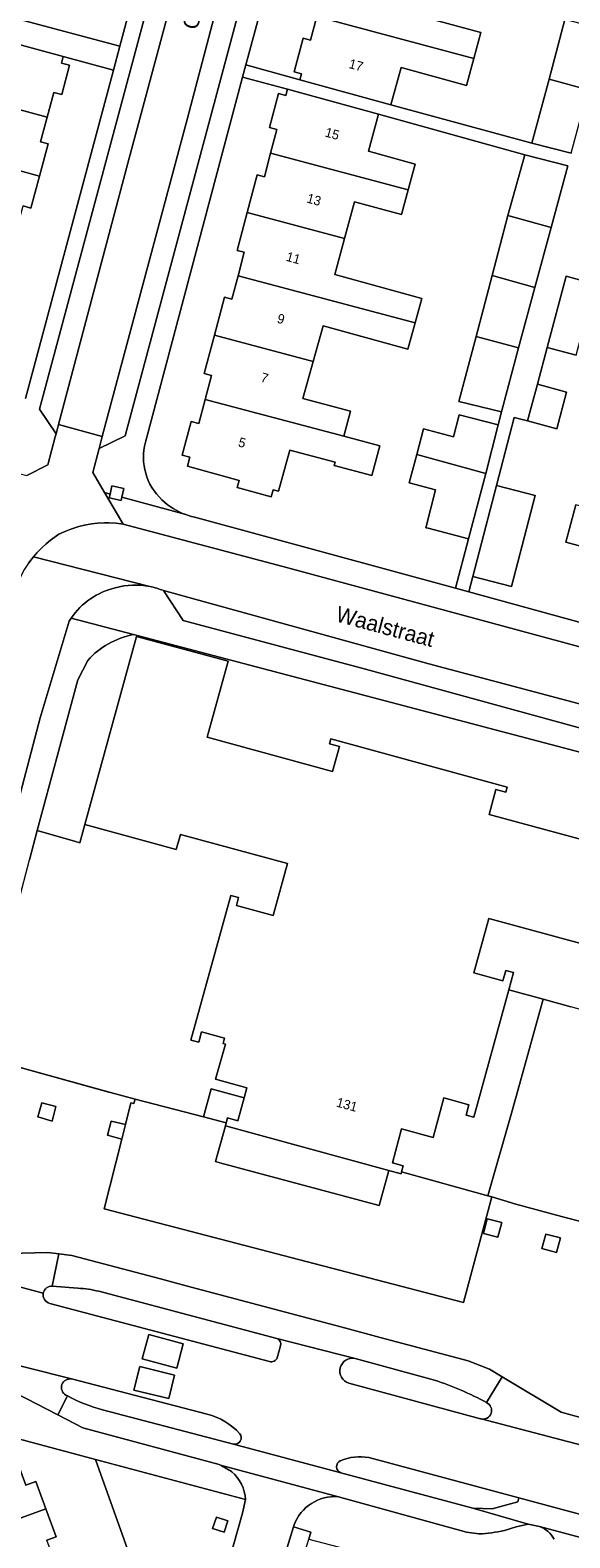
# Model space of a CAD drawing. Header units: metres. Extents: x 151448 to 154749, y 463108 to 465296.
# Tile 213 of 256: x 153478 to 153521, y 463524 to 463644. Entities that reach past the tile are written whole.
import ezdxf
from ezdxf.enums import TextEntityAlignment as Align

# ---------------------------------------------------------------- set-up
doc = ezdxf.new("R2010")
doc.units = ezdxf.units.M
for name, color, linetype, lineweight in [('B-PV-GR-GROENVOORZIENING-GV', 253, 'Continuous', 9), ('B-PV-IE-TERREINAFSCHEIDING_KUNSTMATIG_MUUR-G', 253, 'Continuous', 9), ('B-PV-OG-BEBOUWING-GV', 1, 'Continuous', 9), ('B-PV-OG-BEBOUWING-T18', 2, 'Continuous', 9), ('B-PV-OG-TERREIN_ERF-GV', 253, 'Continuous', 9), ('B-PV-OG-TOPOGRAFIE-T18', 2, 'Continuous', 9), ('B-PV-VH-GESLOTENVERHARDING_ASFALT-GV', 253, 'Continuous', 9), ('B-PV-VH-OPENVERHARDING_BETONSTRAATSTEEN-GV', 253, 'Continuous', 9), ('B-PV-VH-OPENVERHARDING_STRAATBAKSTEEN-GV', 253, 'Continuous', 9), ('B-PV-VH-OPENVERHARDING_TEGEL-GV', 253, 'Continuous', 9)]:
    doc.layers.add(name, color=color, linetype=linetype, lineweight=lineweight)
doc.styles.add('Drong', font='txt', dxfattribs={"height": 1.8})

msp = doc.modelspace()

# ---------------------------------------------------------------- linework, layer by layer
at = {"layer": 'B-PV-GR-GROENVOORZIENING-GV', "flags": 128}
for points in [[(153484.448, 463606.912), (153484.382, 463606.615), (153485.319, 463606.407), (153485.375, 463606.659), (153485.528, 463607.344), (153484.59, 463607.552)], [(153480.141, 463558.176), (153479.012, 463558.472), (153478.711, 463557.34), (153479.839, 463557.007)], [(153485.384, 463555.573), (153485.662, 463556.744), (153484.526, 463557.007), (153484.234, 463555.88)], [(153514.447, 463549.222), (153514.139, 463548.064), (153515.302, 463547.78), (153515.614, 463548.932)], [(153518.797, 463546.861), (153519.958, 463546.554), (153520.264, 463547.714), (153519.103, 463548.021)], [(153492.904, 463525.5), (153492.602, 463524.588), (153493.513, 463524.287), (153493.815, 463525.198)]]:
    msp.add_lwpolyline(points, close=True, dxfattribs=at)
at = {"layer": 'B-PV-IE-TERREINAFSCHEIDING_KUNSTMATIG_MUUR-G', "flags": 128}
msp.add_lwpolyline([(153484.471, 463559.279), (153473.935, 463562.201)], dxfattribs=at)
at = {"layer": 'B-PV-OG-BEBOUWING-GV', "flags": 128}
for points in [[(153509.398, 463647.89), (153501.618, 463649.965), (153500.814, 463646.952), (153501.394, 463646.797), (153500.893, 463644.917), (153513.386, 463641.585), (153513.943, 463643.64), (153508.636, 463645.078)], [(153500.893, 463644.917), (153500.391, 463643.036), (153499.802, 463643.193), (153499.089, 463640.521), (153499.679, 463640.364), (153499.548, 463639.874), (153506.772, 463637.88), (153507.595, 463640.862), (153512.8, 463639.425), (153513.386, 463641.585)], [(153465.603, 463640.651), (153467.666, 463640.092), (153479.44, 463636.9), (153479.971, 463638.864), (153480.6, 463638.7), (153481.212, 463641.049), (153480.583, 463641.212), (153480.724, 463641.725), (153473.662, 463643.639), (153472.965, 463641.07), (153465.447, 463643.108), (153464.714, 463643.845), (153464.117, 463644.007), (153463.371, 463641.256)], [(153520.633, 463644.668), (153519.363, 463639.927), (153522.48, 463639.085), (153523.764, 463643.85)], [(153471.056, 463634.328), (153478.834, 463632.22), (153479.522, 463634.769), (153478.908, 463634.935), (153479.44, 463636.9), (153467.666, 463640.092), (153467.091, 463637.948), (153471.696, 463636.713)], [(153497.217, 463634.037), (153508.152, 463631.131), (153508.71, 463633.173), (153504.996, 463634.187), (153505.803, 463637.143), (153498.567, 463639.119), (153498.431, 463638.636), (153497.848, 463638.789), (153497.132, 463636.068), (153497.716, 463635.914)], [(153519.363, 463639.927), (153518.002, 463634.846), (153521.117, 463634.029), (153522.262, 463638.275), (153522.48, 463639.085)], [(153478.834, 463632.22), (153471.056, 463634.328), (153470.414, 463631.934), (153467.969, 463632.591), (153467.375, 463630.405), (153476.976, 463627.795), (153477.529, 463629.838), (153478.145, 463629.671)], [(153503.101, 463627.249), (153503.901, 463630.178), (153507.615, 463629.164), (153508.152, 463631.131), (153497.217, 463634.037), (153496.718, 463632.16), (153496.142, 463632.313), (153495.344, 463629.309)], [(153520.848, 463633.031), (153517.427, 463633.918), (153516.073, 463629.079), (153519.525, 463628.123)], [(153502.317, 463624.382), (153503.101, 463627.249), (153495.344, 463629.309), (153494.546, 463626.305), (153495.121, 463626.152), (153494.626, 463624.286), (153508.708, 463620.544), (153509.24, 463622.464)], [(153516.073, 463629.079), (153514.835, 463624.291), (153518.24, 463623.357), (153519.525, 463628.123)], [(153494.626, 463624.286), (153494.13, 463622.42), (153493.549, 463622.574), (153492.743, 463619.541), (153500.595, 463617.454), (153501.386, 463620.308), (153508.126, 463618.441), (153508.708, 463620.544)], [(153514.835, 463624.291), (153513.555, 463619.461), (153516.944, 463618.549), (153518.24, 463623.357)], [(153523.035, 463623.623), (153520.72, 463624.239), (153519.211, 463618.566), (153521.526, 463617.95)], [(153503.042, 463611.512), (153503.574, 463613.512), (153499.782, 463614.519), (153500.595, 463617.454), (153492.743, 463619.541), (153491.937, 463616.507), (153492.517, 463616.353), (153492.01, 463614.443)], [(153513.555, 463619.461), (153512.181, 463614.284), (153515.569, 463613.448), (153516.944, 463618.549)], [(153517.656, 463612.724), (153519.971, 463612.108), (153520.749, 463615.029), (153518.433, 463615.645)], [(153492.01, 463614.443), (153491.502, 463612.533), (153490.905, 463612.692), (153490.188, 463610), (153490.787, 463609.841), (153490.595, 463609.121), (153494.715, 463607.994), (153494.56, 463607.427), (153497.256, 463606.69), (153497.411, 463607.256), (153497.838, 463607.139), (153498.734, 463610.413), (153502.342, 463609.436), (153502.274, 463609.187), (153505.278, 463608.381), (153505.913, 463610.749), (153503.042, 463611.512)], [(153508.834, 463610.05), (153514.328, 463608.544), (153515.309, 463612.42), (153512.21, 463613.227), (153511.752, 463611.474), (153509.367, 463612.095)], [(153514.328, 463608.544), (153508.834, 463610.05), (153508.247, 463607.802), (153510.345, 463607.255), (153509.564, 463604.232), (153509.746, 463604.184), (153512.95, 463603.338)], [(153513.306, 463600.35), (153516.367, 463599.555), (153518.247, 463606.794), (153515.187, 463607.59)], [(153524.022, 463605.375), (153521.505, 463606.055), (153520.703, 463603.087), (153525.208, 463601.868), (153523.92, 463596.985), (153529.519, 463595.476), (153530.285, 463598.381), (153535.261, 463597.047), (153536.588, 463602.025)], [(153467.459, 463521.833), (153479.344, 463526.143), (153478.541, 463528.324), (153477.733, 463528.029), (153476.432, 463531.596), (153470.43, 463529.408), (153469.655, 463531.536), (153466.201, 463530.276), (153466.977, 463528.149), (153465.361, 463527.56)], [(153469.565, 463516.086), (153480.729, 463520.058), (153479.408, 463523.654), (153480.159, 463523.93), (153479.344, 463526.143), (153467.459, 463521.833)]]:
    msp.add_lwpolyline(points, close=True, dxfattribs=at)
msp.add_lwpolyline([(153524.59, 463578.702), (153514.589, 463581.413), (153515.132, 463583.4), (153515.918, 463583.185), (153516.03, 463583.595), (153502.001, 463587.427), (153501.896, 463587.041), (153502.696, 463586.822), (153502.15, 463584.822), (153492.179, 463587.55), (153493.828, 463593.613), (153486.555, 463595.586), (153482.44, 463580.616), (153489.71, 463578.624), (153490.038, 463579.82), (153498.562, 463577.517), (153497.416, 463573.366), (153494.5, 463574.171), (153494.673, 463574.797), (153494.047, 463574.97), (153490.868, 463563.451), (153491.497, 463563.276), (153491.729, 463564.113), (153493.548, 463563.609), (153493.432, 463563.194), (153493.62, 463563.142), (153492.842, 463560.348), (153495.336, 463559.664), (153495.115, 463558.861), (153494.61, 463557.028), (153493.781, 463557.257), (153493.681, 463556.871), (153493.62, 463556.64), (153506.627, 463553.079), (153507.59, 463552.815), (153507.635, 463552.979), (153507.762, 463553.442), (153506.9, 463553.678), (153507.636, 463556.394), (153510.141, 463555.715), (153510.99, 463558.849), (153512.981, 463558.302), (153512.759, 463557.492), (153513.391, 463557.319), (153516.175, 463567.461), (153516.548, 463568.821), (153515.922, 463568.993), (153515.695, 463568.169), (153513.391, 463568.801), (153514.586, 463573.125), (153522.465, 463570.983)], dxfattribs=at)
at = {"layer": 'B-PV-OG-TERREIN_ERF-GV', "flags": 128}
for points in [[(153465.607, 463647.809), (153485.227, 463642.557), (153492.285, 463668.949)], [(153502.258, 463667.047), (153495.484, 463641.956), (153495.246, 463641.061), (153499.548, 463639.874), (153499.679, 463640.364), (153499.089, 463640.521), (153499.802, 463643.193), (153500.391, 463643.036), (153500.893, 463644.917)], [(153508.636, 463645.078), (153513.943, 463643.64), (153513.386, 463641.585), (153512.8, 463639.425), (153507.595, 463640.862), (153506.772, 463637.88), (153518.002, 463634.846), (153519.363, 463639.927), (153520.633, 463644.668)], [(153477.726, 463614.506), (153484.716, 463640.643), (153480.724, 463641.725), (153480.583, 463641.212), (153481.212, 463641.049), (153480.6, 463638.7), (153479.971, 463638.864), (153479.44, 463636.9), (153478.908, 463634.935), (153479.522, 463634.769), (153478.834, 463632.22), (153478.145, 463629.671), (153477.529, 463629.838)], [(153491.385, 463605.017), (153511.91, 463599.409), (153512.95, 463603.338), (153509.746, 463604.184), (153509.564, 463604.232), (153510.345, 463607.255), (153508.247, 463607.802), (153508.834, 463610.05), (153509.367, 463612.095), (153511.752, 463611.474), (153512.21, 463613.227), (153515.309, 463612.42), (153515.569, 463613.448), (153512.181, 463614.284), (153513.555, 463619.461), (153514.835, 463624.291), (153516.073, 463629.079), (153517.427, 463633.918), (153505.803, 463637.143), (153504.996, 463634.187), (153508.71, 463633.173), (153508.152, 463631.131), (153507.615, 463629.164), (153503.901, 463630.178), (153503.101, 463627.249), (153502.317, 463624.382), (153509.24, 463622.464), (153508.708, 463620.544), (153508.126, 463618.441), (153501.386, 463620.308), (153500.595, 463617.454), (153499.782, 463614.519), (153503.574, 463613.512), (153503.042, 463611.512), (153505.913, 463610.749), (153505.278, 463608.381), (153502.274, 463609.187), (153502.342, 463609.436), (153498.734, 463610.413), (153497.838, 463607.139), (153497.411, 463607.256), (153497.256, 463606.69), (153494.56, 463607.427), (153494.715, 463607.994), (153490.595, 463609.121), (153490.787, 463609.841), (153490.188, 463610), (153490.905, 463612.692), (153491.502, 463612.533), (153492.01, 463614.443), (153492.517, 463616.353), (153491.937, 463616.507), (153492.743, 463619.541), (153493.549, 463622.574), (153494.13, 463622.42), (153494.626, 463624.286), (153495.121, 463626.152), (153494.546, 463626.305), (153495.344, 463629.309), (153496.142, 463632.313), (153496.718, 463632.16), (153497.217, 463634.037), (153497.716, 463635.914), (153497.132, 463636.068), (153497.848, 463638.789), (153498.431, 463638.636), (153498.567, 463639.119), (153494.99, 463640.096), (153487.264, 463611.035)], [(153521.526, 463617.95), (153519.211, 463618.566), (153518.433, 463615.645), (153520.749, 463615.029), (153519.971, 463612.108), (153517.656, 463612.724), (153516.595, 463613.006), (153515.187, 463607.59), (153518.247, 463606.794), (153516.367, 463599.555), (153513.306, 463600.35), (153512.985, 463599.115), (153523.108, 463596.349)], [(153525.208, 463601.868), (153520.703, 463603.087), (153521.505, 463606.055)], [(153482.674, 463593.672), (153481.867, 463592.127), (153478.658, 463580.127), (153481.689, 463579.247), (153482.036, 463579.146), (153482.44, 463580.616), (153486.555, 463595.586), (153493.828, 463593.613), (153492.179, 463587.55), (153502.15, 463584.822), (153502.696, 463586.822), (153501.896, 463587.041), (153502.001, 463587.427), (153516.03, 463583.595), (153515.918, 463583.185), (153515.132, 463583.4), (153514.589, 463581.413), (153524.59, 463578.702)], [(153532.182, 463583.626), (153486.295, 463595.733)], [(153473.935, 463562.201), (153484.344, 463559.315), (153484.472, 463559.281), (153486.447, 463558.754), (153491.876, 463557.341), (153492.474, 463559.588), (153495.115, 463558.861), (153495.336, 463559.664), (153492.842, 463560.348), (153493.62, 463563.142), (153493.432, 463563.194), (153493.548, 463563.609), (153491.729, 463564.113), (153491.497, 463563.276), (153490.868, 463563.451), (153494.047, 463574.97), (153494.673, 463574.797), (153494.5, 463574.171), (153497.416, 463573.366), (153498.562, 463577.517), (153490.038, 463579.82), (153489.71, 463578.624), (153482.44, 463580.616), (153482.036, 463579.146), (153481.689, 463579.247), (153478.658, 463580.127), (153478.034, 463577.797)], [(153522.465, 463570.983), (153514.586, 463573.125), (153513.391, 463568.801), (153515.695, 463568.169), (153515.922, 463568.993), (153516.548, 463568.821), (153516.175, 463567.461), (153518.903, 463566.708), (153521.101, 463566.101)], [(153488.892, 463514.408), (153483.275, 463530.071), (153458.933, 463536.594), (153444.846, 463540.191), (153443.615, 463539.488), (153439.72, 463517.918)], [(153467.459, 463521.833), (153465.361, 463527.56), (153466.977, 463528.149), (153466.201, 463530.276), (153469.655, 463531.536), (153470.43, 463529.408), (153476.432, 463531.596), (153477.733, 463528.029), (153478.541, 463528.324), (153479.344, 463526.143), (153480.159, 463523.93), (153479.408, 463523.654)]]:
    msp.add_lwpolyline(points, dxfattribs=at)
at = {"layer": 'B-PV-OG-TERREIN_ERF-GV'}
for points in [[(153487.264, 463611.035, 0.27818), (153488.563, 463606.452)], [(153488.563, 463606.452, 0.1030955), (153490.465, 463605.27)], [(153490.465, 463605.27, 0.0421899), (153491.385, 463605.017)], [(153486.295, 463595.733, 0.1632876), (153482.674, 463593.672)]]:
    msp.add_lwpolyline(points, format="xyb", dxfattribs=at)
at = {"layer": 'B-PV-OG-TERREIN_ERF-GV', "flags": 128}
for points in [[(153514.498, 463551.062), (153516.368, 463557.637), (153517.02, 463559.931), (153518.903, 463566.708), (153516.175, 463567.461), (153513.391, 463557.319), (153512.759, 463557.492), (153512.981, 463558.302), (153510.99, 463558.849), (153510.141, 463555.715), (153507.636, 463556.394), (153506.9, 463553.678), (153507.762, 463553.442), (153507.635, 463552.979)], [(153518.903, 463566.708), (153517.02, 463559.931), (153516.368, 463557.637), (153514.498, 463551.062), (153514.807, 463550.97), (153516.728, 463550.401), (153520.361, 463549.426), (153522.793, 463548.772), (153527.143, 463547.613), (153531.453, 463563.245), (153521.101, 463566.101)], [(153493.681, 463556.871), (153493.781, 463557.257), (153494.61, 463557.028), (153495.115, 463558.861), (153492.474, 463559.588), (153491.876, 463557.341)]]:
    msp.add_lwpolyline(points, close=True, dxfattribs=at)
at = {"layer": 'B-PV-VH-GESLOTENVERHARDING_ASFALT-GV', "flags": 128}
for points in [[(153455.761, 463551.054), (153442.811, 463554.511), (153428.393, 463558.364), (153403.953, 463564.995), (153399.163, 463566.295), (153398.764, 463564.808), (153403.566, 463563.542), (153427.855, 463556.955), (153442.442, 463553.066), (153479.135, 463543.317)], [(153398.764, 463564.808), (153397.165, 463558.858), (153401.966, 463557.568), (153412.633, 463554.764), (153430.131, 463550.022), (153440.957, 463547.177), (153463.331, 463541.302), (153474.415, 463538.244), (153481.382, 463536.483), (153492.167, 463533.681)], [(153479.135, 463543.317), (153442.442, 463553.066), (153427.855, 463556.955), (153403.566, 463563.542), (153398.764, 463564.808)], [(153481.382, 463536.483), (153474.415, 463538.244), (153463.331, 463541.302), (153440.957, 463547.177), (153430.131, 463550.022), (153412.633, 463554.764), (153401.966, 463557.568), (153397.165, 463558.858), (153396.768, 463557.382), (153401.575, 463556.12), (153412.255, 463553.311), (153429.739, 463548.572), (153434.95, 463547.227), (153440.6, 463545.78), (153445.176, 463544.608), (153450.551, 463543.231), (153450.87, 463543.137)], [(153479.85, 463543.88), (153480.376, 463546.447), (153479.504, 463546.558), (153474.357, 463546.42), (153472.692, 463546.603), (153468.037, 463547.826), (153463.571, 463549.001), (153458.251, 463550.4), (153455.766, 463551.053), (153455.761, 463551.054)], [(153515.624, 463536.656), (153514.616, 463537.257), (153512.922, 463537.916), (153505.943, 463539.791), (153503.199, 463540.529), (153490.509, 463543.907), (153488.448, 463544.452), (153481.407, 463546.315), (153480.376, 463546.447), (153479.85, 463543.88), (153481.88, 463543.699)], [(153450.87, 463543.137), (153462.771, 463539.902), (153473.931, 463536.823), (153474.395, 463536.663), (153480.277, 463533.627), (153481.056, 463535.136), (153480.929, 463535.206)], [(153483.54, 463543.461), (153497.697, 463539.703), (153503.94, 463538.105), (153510.242, 463536.384)], [(153497.117, 463537.885), (153479.649, 463542.495)], [(153503.94, 463538.105), (153497.697, 463539.703)], [(153498.004, 463539.128), (153497.741, 463538.173)], [(153513.899, 463533.318), (153503.443, 463536.159)], [(153514.396, 463534.603), (153515.624, 463536.656)], [(153530.637, 463530.988), (153524.944, 463532.569), (153520.32, 463533.853), (153515.624, 463536.656), (153514.396, 463534.603)], [(153481.056, 463535.136), (153480.277, 463533.627), (153482.269, 463532.599), (153493.115, 463529.683), (153493.218, 463529.629)], [(153515.81, 463524.435), (153516.743, 463524.719), (153517.691, 463524.928), (153513.302, 463526.203), (153502.808, 463529.023), (153494.27, 463531.301), (153483.85, 463534.029)], [(153505.036, 463530.228), (153516.963, 463527.026), (153566.23, 463513.761), (153567.726, 463519.193), (153513.954, 463533.304)], [(153513.954, 463533.304), (153567.726, 463519.193), (153568.176, 463520.827), (153531.066, 463530.872), (153530.637, 463530.988)], [(153494.27, 463531.301), (153502.808, 463529.023)], [(153493.218, 463529.629), (153502.605, 463527.11), (153512.792, 463524.285), (153513.789, 463524.159)]]:
    msp.add_lwpolyline(points, dxfattribs=at)
at = {"layer": 'B-PV-VH-GESLOTENVERHARDING_ASFALT-GV'}
for points in [[(153479.649, 463542.495, -0.3995193), (153479.135, 463543.317)], [(153479.135, 463543.317, -0.3677713), (153479.85, 463543.88)], [(153481.88, 463543.699, -0.0554902), (153483.54, 463543.461)], [(153497.697, 463539.703, -0.4083565), (153498.004, 463539.128)], [(153497.741, 463538.173, -0.4193095), (153497.117, 463537.885)], [(153503.443, 463536.159, -0.9612324), (153503.94, 463538.105)], [(153480.929, 463535.206, -0.8450079), (153481.382, 463536.483)], [(153510.242, 463536.384, -0.0493594), (153514.396, 463534.603)], [(153483.85, 463534.029, -0.0597505), (153481.056, 463535.136)], [(153514.396, 463534.603, -0.8930642), (153513.954, 463533.304)], [(153492.167, 463533.681, -0.147072), (153494.76, 463532.128)], [(153513.954, 463533.304, -0.0298242), (153513.899, 463533.318)], [(153494.76, 463532.128, -0.6934938), (153494.27, 463531.301)], [(153502.808, 463529.023, -0.6925663), (153502.76, 463529.973)], [(153502.76, 463529.973, -0.1463429), (153505.036, 463530.228)], [(153513.789, 463524.159, 0.0484654), (153515.81, 463524.435)]]:
    msp.add_lwpolyline(points, format="xyb", dxfattribs=at)
at = {"layer": 'B-PV-VH-GESLOTENVERHARDING_ASFALT-GV', "flags": 128}
for points in [[(153486.999, 463538.079), (153487.515, 463540.011), (153490.265, 463539.277), (153489.749, 463537.345)], [(153486.999, 463538.079), (153489.749, 463537.345), (153490.265, 463539.277), (153487.515, 463540.011)], [(153489.114, 463534.921), (153486.339, 463535.603), (153486.8, 463537.476), (153489.575, 463536.794)], [(153489.114, 463534.921), (153489.575, 463536.794), (153486.8, 463537.476), (153486.339, 463535.603)], [(153516.963, 463527.026), (153516.87, 463526.712), (153514.831, 463526.142), (153513.302, 463526.203), (153517.691, 463524.928), (153518.616, 463524.751), (153565.775, 463512.108), (153566.23, 463513.761)]]:
    msp.add_lwpolyline(points, close=True, dxfattribs=at)
at = {"layer": 'B-PV-VH-OPENVERHARDING_BETONSTRAATSTEEN-GV', "flags": 128}
for points in [[(153495.392, 463668.758), (153493.31, 463667.693), (153478.821, 463613.672), (153480.155, 463611.706), (153480.353, 463612.457), (153485.855, 463633.231), (153495.215, 463668.084)], [(153498.575, 463667.177), (153490.593, 463636.822), (153483.824, 463611.48), (153483.575, 463610.539), (153485.658, 463611.545), (153494.236, 463643.634), (153500.178, 463665.863), (153498.784, 463667.978)], [(153488.695, 463599.222), (153490.266, 463596.839), (153504.775, 463592.969), (153528.738, 463586.4), (153530.972, 463587.764), (153509.802, 463593.404)], [(153506.627, 463553.079), (153493.62, 463556.64), (153492.819, 463553.795), (153493.183, 463553.697), (153505.863, 463550.283)]]:
    msp.add_lwpolyline(points, close=True, dxfattribs=at)
msp.add_lwpolyline([(153477.962, 463601.417), (153478.348, 463601.92), (153478.611, 463602.226), (153479.011, 463602.64), (153479.353, 463602.951), (153479.713, 463603.244), (153480.38, 463603.706), (153480.788, 463603.902), (153481.317, 463604.12), (153481.971, 463604.329), (153482.415, 463604.44), (153482.98, 463604.542), (153483.437, 463604.595), (153484.011, 463604.626), (153484.353, 463604.626), (153484.926, 463604.595), (153485.495, 463604.524), (153485.043, 463605.287), (153484.012, 463607.031), (153483.064, 463608.635), (153483.575, 463610.539), (153483.824, 463611.48), (153480.353, 463612.457), (153480.155, 463611.706), (153480.089, 463611.458), (153479.495, 463609.238), (153477.828, 463608.383)], dxfattribs=at)
at = {"layer": 'B-PV-VH-OPENVERHARDING_STRAATBAKSTEEN-GV', "flags": 128}
for points in [[(153483.824, 463611.48), (153490.593, 463636.822), (153498.575, 463667.177), (153495.215, 463668.084), (153485.855, 463633.231), (153480.353, 463612.457)], [(153492.904, 463525.5), (153493.815, 463525.198), (153493.513, 463524.287), (153492.602, 463524.588)]]:
    msp.add_lwpolyline(points, close=True, dxfattribs=at)
for points in [[(153485.495, 463604.524), (153484.926, 463604.595), (153484.353, 463604.626), (153484.011, 463604.626), (153483.437, 463604.595), (153482.98, 463604.542), (153482.415, 463604.44), (153481.971, 463604.329), (153481.317, 463604.12), (153480.788, 463603.902), (153480.38, 463603.706), (153479.713, 463603.244), (153479.353, 463602.951), (153479.011, 463602.64), (153478.611, 463602.226), (153478.348, 463601.92), (153487.601, 463599.555)], [(153537.859, 463578.069), (153540.824, 463588.871), (153540.3, 463589.289), (153539.931, 463589.537), (153539.451, 463589.822), (153538.744, 463590.156), (153498.575, 463601.044), (153485.495, 463604.524)], [(153487.601, 463599.555), (153478.348, 463601.92), (153477.962, 463601.417), (153477.646, 463600.933), (153477.42, 463600.533), (153477.122, 463599.906), (153477.037, 463599.693), (153476.357, 463597.172), (153469.595, 463571.955), (153467.552, 463564.17), (153472.018, 463562.986), (153478.881, 463589.094), (153481.194, 463596.799)], [(153488.695, 463599.222), (153509.802, 463593.404), (153530.972, 463587.764)], [(153481.194, 463596.799), (153481.344, 463597.031)], [(153495.21, 463526.888), (153483.275, 463530.071), (153488.892, 463514.408), (153497.072, 463492.35), (153508.18, 463461.701), (153509.17, 463458.388), (153509.52, 463456.149), (153509.49, 463452.366)], [(153502.605, 463527.11), (153493.218, 463529.629)], [(153493.99, 463518.245), (153494.38, 463519.761), (153493.345, 463520.081), (153493.483, 463520.564), (153494.982, 463525.8), (153495.21, 463526.888)], [(153495.21, 463526.888), (153494.982, 463525.8), (153493.483, 463520.564), (153497.448, 463519.506), (153499.03, 463524.715), (153499.076, 463524.865)], [(153569.06, 463511.227), (153565.775, 463512.108), (153518.616, 463524.751)]]:
    msp.add_lwpolyline(points, dxfattribs=at)
at = {"layer": 'B-PV-VH-OPENVERHARDING_STRAATBAKSTEEN-GV'}
for points in [[(153481.344, 463597.031, -0.1880028), (153484.858, 463599.438)], [(153484.858, 463599.438, -0.1221401), (153487.601, 463599.555)], [(153487.601, 463599.555, -0.0500855), (153488.695, 463599.222)], [(153493.218, 463529.629, -0.0229107), (153494.128, 463529.094)], [(153494.128, 463529.094, -0.2093209), (153495.21, 463526.888)], [(153499.076, 463524.865, -0.3356805), (153502.605, 463527.11)], [(153518.616, 463524.751, -0.1768539), (153519.769, 463523.727)]]:
    msp.add_lwpolyline(points, format="xyb", dxfattribs=at)
at = {"layer": 'B-PV-VH-OPENVERHARDING_TEGEL-GV', "flags": 128}
for points in [[(153526.523, 463742.14), (153519.547, 463743.618), (153519.095, 463743.366), (153518.065, 463739.695), (153519.323, 463737.481), (153516.208, 463725.742), (153506.148, 463688.28), (153504.002, 463687.182), (153503.561, 463685.561), (153505.366, 463685.066), (153501.02, 463669.044), (153499.205, 463669.528), (153498.784, 463667.978), (153500.178, 463665.863), (153494.236, 463643.634), (153485.658, 463611.545), (153483.575, 463610.539), (153483.064, 463608.635), (153484.012, 463607.031), (153484.448, 463606.912), (153484.59, 463607.552), (153485.528, 463607.344), (153485.375, 463606.659), (153490.465, 463605.27)], [(153487.264, 463611.035), (153494.99, 463640.096), (153495.246, 463641.061), (153495.484, 463641.956), (153502.258, 463667.047), (153505.795, 463680.504), (153506.054, 463681.49), (153514.998, 463715.526), (153516.445, 463721.028), (153517.57, 463725.31), (153521.117, 463738.603)], [(153470.603, 463610.334), (153476.014, 463608.873), (153476.576, 463609.2), (153476.907, 463608.632), (153477.828, 463608.383), (153479.495, 463609.238), (153480.089, 463611.458), (153480.155, 463611.706), (153478.821, 463613.672), (153493.31, 463667.693), (153495.392, 463668.758), (153495.43, 463668.895), (153496.505, 463673.07), (153495.953, 463673.991), (153495.456, 463674.127), (153494.912, 463673.8), (153494.57, 463674.368), (153488.373, 463676.057)], [(153492.285, 463668.949), (153485.227, 463642.557), (153484.716, 463640.643), (153477.726, 463614.506)], [(153521.117, 463634.029), (153518.002, 463634.846), (153506.772, 463637.88), (153499.548, 463639.874), (153495.246, 463641.061), (153494.99, 463640.096), (153498.567, 463639.119), (153505.803, 463637.143), (153517.427, 463633.918), (153520.848, 463633.031), (153519.525, 463628.123), (153518.24, 463623.357), (153516.944, 463618.549), (153515.569, 463613.448), (153515.309, 463612.42), (153514.328, 463608.544), (153512.95, 463603.338), (153511.91, 463599.409), (153512.985, 463599.115), (153513.306, 463600.35), (153515.187, 463607.59), (153516.595, 463613.006), (153517.656, 463612.724), (153518.433, 463615.645), (153519.211, 463618.566), (153520.72, 463624.239), (153523.035, 463623.623)], [(153490.465, 463605.27), (153485.375, 463606.659), (153485.319, 463606.407), (153484.382, 463606.615), (153484.448, 463606.912), (153484.012, 463607.031), (153485.043, 463605.287), (153485.495, 463604.524), (153498.575, 463601.044), (153538.744, 463590.156), (153540.511, 463596.548), (153540.122, 463595.686), (153539.616, 463594.973)], [(153535.357, 463593.079), (153523.108, 463596.349), (153512.985, 463599.115), (153511.91, 463599.409), (153491.385, 463605.017)], [(153530.972, 463587.764), (153528.738, 463586.4), (153504.775, 463592.969), (153490.266, 463596.839), (153488.695, 463599.222)], [(153486.295, 463595.733), (153481.344, 463597.031), (153481.194, 463596.799), (153478.881, 463589.094), (153472.018, 463562.986), (153474.014, 463562.502), (153478.034, 463577.797), (153478.658, 463580.127), (153481.867, 463592.127), (153482.674, 463593.672)], [(153481.344, 463597.031), (153486.295, 463595.733), (153532.182, 463583.626)], [(153522.793, 463548.772), (153520.361, 463549.426), (153516.728, 463550.401), (153514.807, 463550.97), (153512.557, 463542.578), (153483.963, 463550.015), (153485.384, 463555.573), (153484.234, 463555.88), (153484.526, 463557.007), (153485.662, 463556.744), (153486.092, 463558.472), (153486.347, 463558.4), (153486.447, 463558.754), (153484.472, 463559.281), (153484.344, 463559.315), (153473.935, 463562.201)], [(153474.357, 463546.42), (153479.504, 463546.558), (153480.376, 463546.447), (153481.407, 463546.315), (153488.448, 463544.452), (153490.509, 463543.907), (153503.199, 463540.529), (153505.943, 463539.791), (153512.922, 463537.916), (153514.616, 463537.257), (153515.624, 463536.656), (153520.32, 463533.853), (153524.944, 463532.569)], [(153450.87, 463543.137), (153450.551, 463543.231), (153445.176, 463544.608), (153444.956, 463543.749), (153442.886, 463540.692), (153444.846, 463540.191), (153458.933, 463536.594), (153483.275, 463530.071), (153495.21, 463526.888)], [(153481.88, 463543.699), (153479.85, 463543.88)], [(153497.697, 463539.703), (153483.54, 463543.461)], [(153479.649, 463542.495), (153497.117, 463537.885)], [(153497.741, 463538.173), (153498.004, 463539.128)], [(153510.242, 463536.384), (153503.94, 463538.105)], [(153493.218, 463529.629), (153493.115, 463529.683), (153482.269, 463532.599), (153480.277, 463533.627), (153474.395, 463536.663), (153473.931, 463536.823)], [(153492.167, 463533.681), (153481.382, 463536.483)], [(153503.443, 463536.159), (153513.899, 463533.318)], [(153480.929, 463535.206), (153481.056, 463535.136)], [(153483.85, 463534.029), (153494.27, 463531.301)], [(153502.808, 463529.023), (153513.302, 463526.203), (153514.831, 463526.142), (153516.87, 463526.712), (153516.963, 463527.026), (153505.036, 463530.228)], [(153513.789, 463524.159), (153512.792, 463524.285), (153502.605, 463527.11)], [(153499.076, 463524.865), (153499.03, 463524.715), (153500.427, 463524.288), (153500.248, 463523.741), (153510.915, 463520.952), (153510.92, 463520.957), (153512.144, 463522.27), (153513.811, 463521.938)], [(153518.616, 463524.751), (153517.691, 463524.928), (153516.743, 463524.719), (153515.81, 463524.435)]]:
    msp.add_lwpolyline(points, dxfattribs=at)
for points in [[(153464.178, 463653.702), (153465.332, 463658.114), (153463.973, 463658.469), (153461.493, 463648.987), (153457.284, 463650.088), (153457.367, 463650.407), (153455.377, 463650.958), (153452.302, 463651.809), (153450.203, 463652.39), (153447.98, 463653.005), (153447.581, 463651.425), (153451.886, 463650.341), (153451.625, 463649.307), (153464.709, 463646.012), (153473.662, 463643.639), (153480.724, 463641.725), (153484.716, 463640.643), (153485.227, 463642.557), (153465.607, 463647.809), (153463.084, 463649.518), (153463.556, 463651.323)], [(153480.141, 463558.176), (153479.839, 463557.007), (153478.711, 463557.34), (153479.012, 463558.472)], [(153485.662, 463556.744), (153485.384, 463555.573), (153483.963, 463550.015), (153512.557, 463542.578), (153514.807, 463550.97), (153514.498, 463551.062), (153507.635, 463552.979), (153507.59, 463552.815), (153506.627, 463553.079), (153505.863, 463550.283), (153493.183, 463553.697), (153492.819, 463553.795), (153493.62, 463556.64), (153493.681, 463556.871), (153491.876, 463557.341), (153486.447, 463558.754), (153486.347, 463558.4), (153486.092, 463558.472)], [(153514.447, 463549.222), (153515.614, 463548.932), (153515.302, 463547.78), (153514.139, 463548.064)], [(153518.797, 463546.861), (153519.103, 463548.021), (153520.264, 463547.714), (153519.958, 463546.554)], [(153497.292, 463518.992), (153498.655, 463518.653), (153500.248, 463523.741), (153500.427, 463524.288), (153499.03, 463524.715), (153497.448, 463519.506)]]:
    msp.add_lwpolyline(points, close=True, dxfattribs=at)
at = {"layer": 'B-PV-VH-OPENVERHARDING_TEGEL-GV'}
for points in [[(153488.563, 463606.452, -0.27818), (153487.264, 463611.035)], [(153490.465, 463605.27, -0.1030955), (153488.563, 463606.452)], [(153491.385, 463605.017, -0.0421899), (153490.465, 463605.27)], [(153484.858, 463599.438, 0.1880028), (153481.344, 463597.031)], [(153487.601, 463599.555, 0.1221401), (153484.858, 463599.438)], [(153488.695, 463599.222, 0.0500855), (153487.601, 463599.555)], [(153482.674, 463593.672, -0.1632876), (153486.295, 463595.733)], [(153479.135, 463543.317, 0.3995193), (153479.649, 463542.495)], [(153479.85, 463543.88, 0.3677713), (153479.135, 463543.317)], [(153483.54, 463543.461, 0.0554902), (153481.88, 463543.699)], [(153498.004, 463539.128, 0.4083565), (153497.697, 463539.703)], [(153497.117, 463537.885, 0.4193095), (153497.741, 463538.173)], [(153503.94, 463538.105, 0.9612324), (153503.443, 463536.159)], [(153481.382, 463536.483, 0.8450079), (153480.929, 463535.206)], [(153514.396, 463534.603, 0.0493594), (153510.242, 463536.384)], [(153481.056, 463535.136, 0.0597505), (153483.85, 463534.029)], [(153513.954, 463533.304, 0.8930642), (153514.396, 463534.603)], [(153494.76, 463532.128, 0.147072), (153492.167, 463533.681)], [(153513.899, 463533.318, 0.0298242), (153513.954, 463533.304)], [(153494.27, 463531.301, 0.6934938), (153494.76, 463532.128)], [(153494.128, 463529.094, 0.0229107), (153493.218, 463529.629)], [(153502.76, 463529.973, 0.6925663), (153502.808, 463529.023)], [(153505.036, 463530.228, 0.1463429), (153502.76, 463529.973)], [(153495.21, 463526.888, 0.2093209), (153494.128, 463529.094)], [(153502.605, 463527.11, 0.3356805), (153499.076, 463524.865)], [(153515.81, 463524.435, -0.0484654), (153513.789, 463524.159)], [(153519.769, 463523.727, 0.1768539), (153518.616, 463524.751)]]:
    msp.add_lwpolyline(points, format="xyb", dxfattribs=at)

# ---------------------------------------------------------------- texts
at = {"layer": 'B-PV-OG-BEBOUWING-T18', "style": 'Drong'}
for s, rotation, p in [('17', 345, (153504.015, 463641.045)), ('15', 344.5, (153502.12, 463635.585)), ('13', 344.5, (153500.667, 463630.34)), ('11', 344.5, (153499.027, 463625.698)), ('9', 344.5, (153498.039, 463620.854)), ('7', 344.5, (153496.738, 463616.158)), ('5', 344.5, (153494.95, 463610.998)), ('131', 344.7, (153503.289, 463558.319))]:
    msp.add_text(s, height=0.75, rotation=rotation, dxfattribs=at).set_placement(p, align=Align.MIDDLE)
at = {"layer": 'B-PV-OG-TOPOGRAFIE-T18', "style": 'Drong'}
for s, rotation, p in [('Grebbestraat', 75.3, (153491.983, 463648.668)), ('Waalstraat', 344.9, (153506.338, 463596.387))]:
    msp.add_text(s, height=1.25, rotation=rotation, dxfattribs=at).set_placement(p, align=Align.MIDDLE)

doc.saveas('drawing.dxf')
